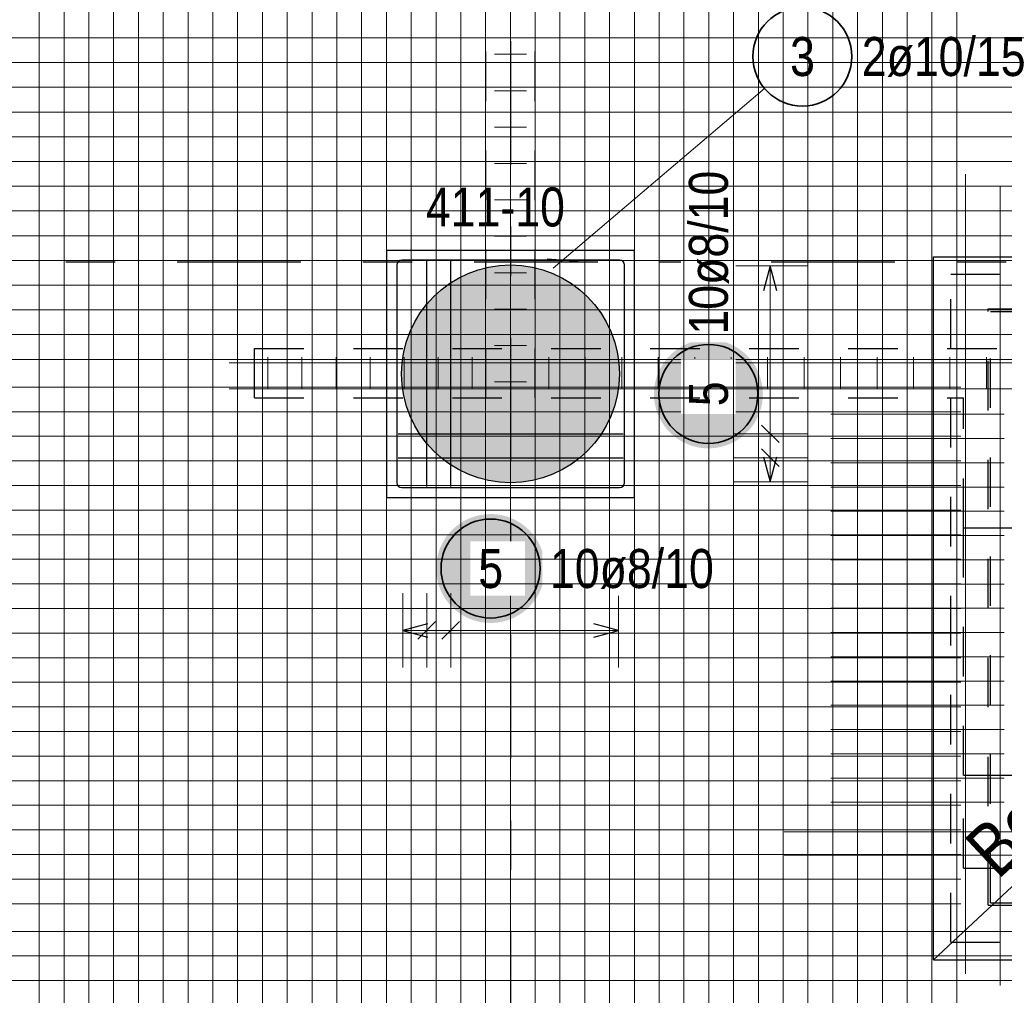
# Model space of a CAD drawing. Header units: millimetres. Extents: x -1.9 to 32.6, y 0 to 21.
# Tile 9 of 59: x 4 to 6, y 11.7 to 13.6. Entities that reach past the tile are written whole.
import ezdxf

# ---------------------------------------------------------------- set-up
doc = ezdxf.new("R2010")
doc.units = ezdxf.units.MM
doc.linetypes.add('DASHDOTX2', pattern=[2, 1, -0.5, 0, -0.5])
doc.linetypes.add('HIDDEN', pattern=[0.375, 0.25, -0.125])
doc.layers.add('Achsen', color=7, linetype='Continuous', lineweight=20)
doc.layers.add('nplo Bewehrung', color=7, linetype='Continuous', lineweight=20)
doc.styles.add('Arial Narrow', font='ARIALN.TTF')

msp = doc.modelspace()

# ---------------------------------------------------------------- hatches: boundary and pattern name
at = {"lineweight": 13, "true_color": 0xd7ffd7}
msp.add_hatch(color=254, dxfattribs=at).paths.add_polyline_path([(5.20725, 12.918858), (5.20723, 12.921824), (5.20717, 12.92479), (5.20707, 12.927754), (5.20693, 12.930717), (5.20675, 12.933678), (5.20653, 12.936636), (5.20627, 12.939591), (5.205971, 12.942542), (5.205632, 12.945489), (5.205253, 12.948431), (5.204834, 12.951368), (5.204376, 12.954299), (5.203879, 12.957223), (5.203342, 12.96014), (5.202765, 12.96305), (5.20215, 12.965952), (5.201495, 12.968845), (5.200802, 12.971729), (5.20007, 12.974603), (5.199299, 12.977468), (5.198489, 12.980321), (5.197641, 12.983164), (5.196755, 12.985995), (5.195831, 12.988813), (5.194869, 12.991619), (5.193869, 12.994412), (5.192832, 12.997191), (5.191757, 12.999956), (5.190645, 13.002706), (5.189496, 13.00544), (5.18831, 13.008159), (5.187088, 13.010862), (5.185829, 13.013548), (5.184534, 13.016217), (5.183204, 13.018868), (5.181837, 13.021501), (5.180436, 13.024115), (5.178999, 13.02671), (5.177527, 13.029286), (5.176021, 13.031841), (5.174481, 13.034376), (5.172906, 13.03689), (5.171298, 13.039383), (5.169656, 13.041853), (5.167981, 13.044301), (5.166274, 13.046727), (5.164533, 13.049129), (5.162761, 13.051507), (5.160956, 13.053862), (5.15912, 13.056191), (5.157253, 13.058496), (5.155355, 13.060776), (5.153426, 13.063029), (5.151467, 13.065257), (5.149478, 13.067457), (5.14746, 13.069631), (5.145413, 13.071778), (5.143337, 13.073896), (5.141232, 13.075987), (5.139099, 13.078048), (5.136939, 13.080081), (5.134752, 13.082085), (5.132538, 13.084059), (5.130297, 13.086003), (5.128031, 13.087916), (5.125738, 13.089799), (5.123421, 13.091651), (5.121079, 13.093471), (5.118713, 13.095259), (5.116322, 13.097016), (5.113908, 13.09874), (5.111472, 13.100431), (5.109012, 13.10209), (5.106531, 13.103715), (5.104027, 13.105306), (5.101503, 13.106864), (5.098958, 13.108387), (5.096392, 13.109876), (5.093807, 13.11133), (5.091202, 13.112749), (5.088578, 13.114133), (5.085936, 13.115482), (5.083276, 13.116794), (5.080599, 13.118071), (5.077904, 13.119312), (5.075193, 13.120516), (5.072467, 13.121683), (5.069724, 13.122814), (5.066967, 13.123907), (5.064195, 13.124963), (5.061409, 13.125982), (5.05861, 13.126963), (5.055797, 13.127906), (5.052972, 13.128812), (5.050136, 13.129679), (5.047288, 13.130507), (5.044428, 13.131298), (5.041559, 13.132049), (5.03868, 13.132762), (5.035791, 13.133436), (5.032893, 13.134071), (5.029988, 13.134667), (5.027074, 13.135223), (5.024153, 13.135741), (5.021226, 13.136219), (5.018292, 13.136657), (5.015353, 13.137056), (5.012408, 13.137415), (5.009459, 13.137734), (5.006506, 13.138014), (5.003549, 13.138253), (5.00059, 13.138453), (4.997628, 13.138613), (4.994664, 13.138733), (4.991699, 13.138813), (4.988733, 13.138853), (4.985766, 13.138853), (4.9828, 13.138813), (4.979835, 13.138733), (4.976871, 13.138613), (4.973909, 13.138453), (4.97095, 13.138253), (4.967993, 13.138014), (4.96504, 13.137734), (4.962091, 13.137415), (4.959147, 13.137056), (4.956207, 13.136657), (4.953274, 13.136219), (4.950346, 13.135741), (4.947425, 13.135223), (4.944512, 13.134667), (4.941606, 13.134071), (4.938708, 13.133436), (4.935819, 13.132762), (4.93294, 13.132049), (4.930071, 13.131298), (4.927212, 13.130507), (4.924363, 13.129679), (4.921527, 13.128812), (4.918702, 13.127906), (4.91589, 13.126963), (4.91309, 13.125982), (4.910304, 13.124963), (4.907532, 13.123907), (4.904775, 13.122814), (4.902033, 13.121683), (4.899306, 13.120516), (4.896595, 13.119312), (4.8939, 13.118071), (4.891223, 13.116794), (4.888563, 13.115482), (4.885921, 13.114133), (4.883297, 13.112749), (4.880692, 13.11133), (4.878107, 13.109876), (4.875541, 13.108387), (4.872996, 13.106864), (4.870472, 13.105306), (4.867969, 13.103715), (4.865487, 13.10209), (4.863028, 13.100431), (4.860591, 13.09874), (4.858177, 13.097016), (4.855787, 13.095259), (4.85342, 13.093471), (4.851078, 13.091651), (4.848761, 13.089799), (4.846468, 13.087916), (4.844202, 13.086003), (4.841961, 13.084059), (4.839747, 13.082085), (4.83756, 13.080081), (4.8354, 13.078048), (4.833267, 13.075987), (4.831163, 13.073896), (4.829086, 13.071778), (4.827039, 13.069631), (4.825021, 13.067457), (4.823032, 13.065257), (4.821073, 13.063029), (4.819144, 13.060776), (4.817246, 13.058496), (4.815379, 13.056191), (4.813543, 13.053862), (4.811738, 13.051507), (4.809966, 13.049129), (4.808226, 13.046727), (4.806518, 13.044301), (4.804843, 13.041853), (4.803201, 13.039383), (4.801593, 13.03689), (4.800018, 13.034376), (4.798478, 13.031841), (4.796972, 13.029286), (4.7955, 13.02671), (4.794063, 13.024115), (4.792662, 13.021501), (4.791296, 13.018868), (4.789965, 13.016217), (4.78867, 13.013548), (4.787412, 13.010862), (4.786189, 13.008159), (4.785003, 13.00544), (4.783854, 13.002706), (4.782742, 12.999956), (4.781668, 12.997191), (4.78063, 12.994412), (4.77963, 12.991619), (4.778668, 12.988813), (4.777744, 12.985995), (4.776858, 12.983164), (4.77601, 12.980321), (4.7752, 12.977468), (4.774429, 12.974603), (4.773697, 12.971729), (4.773004, 12.968845), (4.772349, 12.965952), (4.771734, 12.96305), (4.771157, 12.96014), (4.770621, 12.957223), (4.770123, 12.954299), (4.769665, 12.951368), (4.769246, 12.948431), (4.768867, 12.945489), (4.768528, 12.942542), (4.768229, 12.939591), (4.767969, 12.936636), (4.767749, 12.933678), (4.767569, 12.930717), (4.76743, 12.927754), (4.76733, 12.92479), (4.76727, 12.921824), (4.76725, 12.918858), (4.76727, 12.915892), (4.76733, 12.912926), (4.76743, 12.909961), (4.767569, 12.906998), (4.767749, 12.904038), (4.767969, 12.90108), (4.768229, 12.898125), (4.768528, 12.895173), (4.768867, 12.892227), (4.769246, 12.889285), (4.769665, 12.886348), (4.770123, 12.883417), (4.770621, 12.880493), (4.771157, 12.877576), (4.771734, 12.874666), (4.772349, 12.871764), (4.773004, 12.868871), (4.773697, 12.865987), (4.774429, 12.863113), (4.7752, 12.860248), (4.77601, 12.857394), (4.776858, 12.854552), (4.777744, 12.851721), (4.778668, 12.848902), (4.77963, 12.846097), (4.78063, 12.843304), (4.781668, 12.840525), (4.782742, 12.83776), (4.783854, 12.83501), (4.785003, 12.832276), (4.786189, 12.829557), (4.787412, 12.826854), (4.78867, 12.824168), (4.789965, 12.821499), (4.791296, 12.818848), (4.792662, 12.816215), (4.794063, 12.813601), (4.7955, 12.811006), (4.796972, 12.80843), (4.798478, 12.805875), (4.800018, 12.80334), (4.801593, 12.800826), (4.803201, 12.798333), (4.804843, 12.795863), (4.806518, 12.793415), (4.808226, 12.790989), (4.809966, 12.788587), (4.811738, 12.786209), (4.813543, 12.783854), (4.815379, 12.781525), (4.817246, 12.77922), (4.819144, 12.77694), (4.821073, 12.774687), (4.823032, 12.772459), (4.825021, 12.770258), (4.827039, 12.768085), (4.829086, 12.765938), (4.831163, 12.76382), (4.833267, 12.761729), (4.8354, 12.759667), (4.83756, 12.757635), (4.839747, 12.755631), (4.841961, 12.753657), (4.844202, 12.751713), (4.846468, 12.7498), (4.848761, 12.747917), (4.851078, 12.746065), (4.85342, 12.744245), (4.855787, 12.742456), (4.858177, 12.7407), (4.860591, 12.738976), (4.863028, 12.737285), (4.865487, 12.735626), (4.867969, 12.734001), (4.870472, 12.73241), (4.872996, 12.730852), (4.875541, 12.729329), (4.878107, 12.72784), (4.880692, 12.726386), (4.883297, 12.724967), (4.885921, 12.723583), (4.888563, 12.722234), (4.891223, 12.720921), (4.8939, 12.719645), (4.896595, 12.718404), (4.899306, 12.7172), (4.902033, 12.716033), (4.904775, 12.714902), (4.907532, 12.713809), (4.910304, 12.712753), (4.91309, 12.711734), (4.91589, 12.710753), (4.918702, 12.70981), (4.921527, 12.708904), (4.924363, 12.708037), (4.927212, 12.707209), (4.930071, 12.706418), (4.93294, 12.705667), (4.935819, 12.704954), (4.938708, 12.70428), (4.941606, 12.703645), (4.944512, 12.703049), (4.947425, 12.702492), (4.950346, 12.701975), (4.953274, 12.701497), (4.956207, 12.701059), (4.959147, 12.70066), (4.962091, 12.700301), (4.96504, 12.699982), (4.967993, 12.699702), (4.97095, 12.699463), (4.973909, 12.699263), (4.976871, 12.699103), (4.979835, 12.698983), (4.9828, 12.698903), (4.985766, 12.698863), (4.988733, 12.698863), (4.991699, 12.698903), (4.994664, 12.698983), (4.997628, 12.699103), (5.00059, 12.699263), (5.003549, 12.699463), (5.006506, 12.699702), (5.009459, 12.699982), (5.012408, 12.700301), (5.015353, 12.70066), (5.018292, 12.701059), (5.021226, 12.701497), (5.024153, 12.701975), (5.027074, 12.702492), (5.029988, 12.703049), (5.032893, 12.703645), (5.035791, 12.70428), (5.03868, 12.704954), (5.041559, 12.705667), (5.044428, 12.706418), (5.047288, 12.707209), (5.050136, 12.708037), (5.052972, 12.708904), (5.055797, 12.70981), (5.05861, 12.710753), (5.061409, 12.711734), (5.064195, 12.712753), (5.066967, 12.713809), (5.069724, 12.714902), (5.072467, 12.716033), (5.075193, 12.7172), (5.077904, 12.718404), (5.080599, 12.719645), (5.083276, 12.720921), (5.085936, 12.722234), (5.088578, 12.723583), (5.091202, 12.724967), (5.093807, 12.726386), (5.096392, 12.72784), (5.098958, 12.729329), (5.101503, 12.730852), (5.104027, 12.73241), (5.106531, 12.734001), (5.109012, 12.735626), (5.111472, 12.737285), (5.113908, 12.738976), (5.116322, 12.7407), (5.118713, 12.742456), (5.121079, 12.744245), (5.123421, 12.746065), (5.125738, 12.747917), (5.128031, 12.7498), (5.130297, 12.751713), (5.132538, 12.753657), (5.134752, 12.755631), (5.136939, 12.757635), (5.139099, 12.759667), (5.141232, 12.761729), (5.143337, 12.76382), (5.145413, 12.765938), (5.14746, 12.768085), (5.149478, 12.770258), (5.151467, 12.772459), (5.153426, 12.774687), (5.155355, 12.77694), (5.157253, 12.77922), (5.15912, 12.781525), (5.160956, 12.783854), (5.162761, 12.786209), (5.164533, 12.788587), (5.166274, 12.790989), (5.167981, 12.793415), (5.169656, 12.795863), (5.171298, 12.798333), (5.172906, 12.800826), (5.174481, 12.80334), (5.176021, 12.805875), (5.177527, 12.80843), (5.178999, 12.811006), (5.180436, 12.813601), (5.181837, 12.816215), (5.183204, 12.818848), (5.184534, 12.821499), (5.185829, 12.824168), (5.187088, 12.826854), (5.18831, 12.829557), (5.189496, 12.832276), (5.190645, 12.83501), (5.191757, 12.83776), (5.192832, 12.840525), (5.193869, 12.843304), (5.194869, 12.846097), (5.195831, 12.848902), (5.196755, 12.851721), (5.197641, 12.854552), (5.198489, 12.857394), (5.199299, 12.860248), (5.20007, 12.863113), (5.200802, 12.865987), (5.201495, 12.868871), (5.20215, 12.871764), (5.202765, 12.874666), (5.203342, 12.877576), (5.203879, 12.880493), (5.204376, 12.883417), (5.204834, 12.886348), (5.205253, 12.889285), (5.205632, 12.892227), (5.205971, 12.895173), (5.20627, 12.898125), (5.20653, 12.90108), (5.20675, 12.904038), (5.20693, 12.906998), (5.20707, 12.909961), (5.20717, 12.912926), (5.20723, 12.915892)])
at = {"lineweight": 25, "true_color": 0xffffff}
for points in [[(5.497095, 12.878266), (5.497028, 12.882104), (5.496827, 12.885939), (5.496492, 12.889764), (5.496024, 12.893575), (5.495423, 12.897367), (5.494691, 12.901136), (5.493827, 12.904877), (5.492833, 12.908586), (5.491711, 12.912257), (5.490461, 12.915888), (5.489085, 12.919472), (5.487585, 12.923007), (5.485962, 12.926486), (5.484219, 12.929907), (5.482357, 12.933266), (5.48038, 12.936557), (5.478289, 12.939777), (5.476086, 12.942922), (5.473776, 12.945988), (5.471359, 12.948972), (5.468841, 12.95187), (5.466222, 12.954678), (5.463507, 12.957393), (5.460699, 12.960011), (5.457801, 12.96253), (5.454817, 12.964947), (5.451751, 12.967257), (5.448606, 12.96946), (5.445386, 12.971551), (5.442095, 12.973528), (5.438736, 12.97539), (5.435315, 12.977133), (5.431836, 12.978756), (5.428301, 12.980256), (5.424717, 12.981632), (5.421086, 12.982882), (5.417415, 12.984004), (5.413706, 12.984998), (5.409965, 12.985862), (5.406196, 12.986594), (5.402404, 12.987195), (5.398593, 12.987663), (5.394768, 12.987998), (5.390934, 12.988199), (5.387095, 12.988266), (5.383256, 12.988199), (5.379421, 12.987998), (5.375596, 12.987663), (5.371786, 12.987195), (5.367993, 12.986594), (5.364224, 12.985862), (5.360483, 12.984998), (5.356775, 12.984004), (5.353103, 12.982882), (5.349472, 12.981632), (5.345888, 12.980256), (5.342354, 12.978756), (5.338874, 12.977133), (5.335453, 12.97539), (5.332095, 12.973528), (5.328803, 12.971551), (5.325583, 12.96946), (5.322438, 12.967257), (5.319372, 12.964947), (5.316388, 12.96253), (5.31349, 12.960011), (5.310682, 12.957393), (5.307967, 12.954678), (5.305349, 12.95187), (5.30283, 12.948972), (5.300413, 12.945988), (5.298103, 12.942922), (5.2959, 12.939777), (5.293809, 12.936557), (5.291832, 12.933266), (5.28997, 12.929907), (5.288227, 12.926486), (5.286605, 12.923007), (5.285104, 12.919472), (5.283728, 12.915888), (5.282478, 12.912257), (5.281356, 12.908586), (5.280362, 12.904877), (5.279498, 12.901136), (5.278766, 12.897367), (5.278165, 12.893575), (5.277697, 12.889764), (5.277363, 12.885939), (5.277162, 12.882104), (5.277095, 12.878266), (5.277162, 12.874427), (5.277363, 12.870592), (5.277697, 12.866767), (5.278165, 12.862956), (5.278766, 12.859164), (5.279498, 12.855395), (5.280362, 12.851654), (5.281356, 12.847945), (5.282478, 12.844274), (5.283728, 12.840643), (5.285104, 12.837059), (5.286605, 12.833525), (5.288227, 12.830045), (5.28997, 12.826624), (5.291832, 12.823266), (5.293809, 12.819974), (5.2959, 12.816754), (5.298103, 12.813609), (5.300413, 12.810543), (5.30283, 12.807559), (5.305349, 12.804661), (5.307967, 12.801853), (5.310682, 12.799138), (5.31349, 12.79652), (5.316388, 12.794001), (5.319372, 12.791584), (5.322438, 12.789274), (5.325583, 12.787071), (5.328803, 12.78498), (5.332095, 12.783003), (5.335453, 12.781141), (5.338874, 12.779398), (5.342354, 12.777776), (5.345888, 12.776275), (5.349472, 12.774899), (5.353103, 12.773649), (5.356775, 12.772527), (5.360483, 12.771533), (5.364224, 12.770669), (5.367993, 12.769937), (5.371786, 12.769336), (5.375596, 12.768868), (5.379421, 12.768533), (5.383256, 12.768333), (5.387095, 12.768266), (5.390934, 12.768333), (5.394768, 12.768533), (5.398593, 12.768868), (5.402404, 12.769336), (5.406196, 12.769937), (5.409965, 12.770669), (5.413706, 12.771533), (5.417415, 12.772527), (5.421086, 12.773649), (5.424717, 12.774899), (5.428301, 12.776275), (5.431836, 12.777776), (5.435315, 12.779398), (5.438736, 12.781141), (5.442095, 12.783003), (5.445386, 12.78498), (5.448606, 12.787071), (5.451751, 12.789274), (5.454817, 12.791584), (5.457801, 12.794001), (5.460699, 12.79652), (5.463507, 12.799138), (5.466222, 12.801853), (5.468841, 12.804661), (5.471359, 12.807559), (5.473776, 12.810543), (5.476086, 12.813609), (5.478289, 12.816754), (5.48038, 12.819974), (5.482357, 12.823266), (5.484219, 12.826624), (5.485962, 12.830045), (5.487585, 12.833525), (5.489085, 12.837059), (5.490461, 12.840643), (5.491711, 12.844274), (5.492833, 12.847945), (5.493827, 12.851654), (5.494691, 12.855395), (5.495423, 12.859164), (5.496024, 12.862956), (5.496492, 12.866767), (5.496827, 12.870592)], [(5.056976, 12.525424), (5.056909, 12.529262), (5.056708, 12.533097), (5.056373, 12.536922), (5.055905, 12.540733), (5.055305, 12.544525), (5.054572, 12.548294), (5.053708, 12.552035), (5.052715, 12.555744), (5.051592, 12.559415), (5.050342, 12.563046), (5.048966, 12.56663), (5.047466, 12.570165), (5.045843, 12.573644), (5.0441, 12.577065), (5.042239, 12.580424), (5.040261, 12.583715), (5.03817, 12.586935), (5.035968, 12.59008), (5.033657, 12.593146), (5.031241, 12.59613), (5.028722, 12.599028), (5.026103, 12.601836), (5.023388, 12.604551), (5.02058, 12.607169), (5.017682, 12.609688), (5.014699, 12.612105), (5.011632, 12.614415), (5.008487, 12.616618), (5.005267, 12.618709), (5.001976, 12.620686), (4.998618, 12.622548), (4.995197, 12.624291), (4.991717, 12.625914), (4.988183, 12.627414), (4.984598, 12.62879), (4.980968, 12.63004), (4.977296, 12.631162), (4.973587, 12.632156), (4.969846, 12.63302), (4.966077, 12.633752), (4.962285, 12.634353), (4.958474, 12.634821), (4.954649, 12.635156), (4.950815, 12.635357), (4.946976, 12.635424), (4.943137, 12.635357), (4.939303, 12.635156), (4.935478, 12.634821), (4.931667, 12.634353), (4.927875, 12.633752), (4.924106, 12.63302), (4.920364, 12.632156), (4.916656, 12.631162), (4.912984, 12.63004), (4.909354, 12.62879), (4.905769, 12.627414), (4.902235, 12.625914), (4.898755, 12.624291), (4.895334, 12.622548), (4.891976, 12.620686), (4.888685, 12.618709), (4.885465, 12.616618), (4.882319, 12.614415), (4.879253, 12.612105), (4.876269, 12.609688), (4.873371, 12.607169), (4.870563, 12.604551), (4.867848, 12.601836), (4.86523, 12.599028), (4.862711, 12.59613), (4.860295, 12.593146), (4.857984, 12.59008), (4.855782, 12.586935), (4.853691, 12.583715), (4.851713, 12.580424), (4.849852, 12.577065), (4.848108, 12.573644), (4.846486, 12.570165), (4.844986, 12.56663), (4.84361, 12.563046), (4.84236, 12.559415), (4.841237, 12.555744), (4.840243, 12.552035), (4.83938, 12.548294), (4.838647, 12.544525), (4.838046, 12.540733), (4.837578, 12.536922), (4.837244, 12.533097), (4.837043, 12.529262), (4.836976, 12.525424), (4.837043, 12.521585), (4.837244, 12.51775), (4.837578, 12.513925), (4.838046, 12.510114), (4.838647, 12.506322), (4.83938, 12.502553), (4.840243, 12.498812), (4.841237, 12.495103), (4.84236, 12.491432), (4.84361, 12.487801), (4.844986, 12.484217), (4.846486, 12.480682), (4.848108, 12.477203), (4.849852, 12.473782), (4.851713, 12.470424), (4.853691, 12.467132), (4.855782, 12.463912), (4.857984, 12.460767), (4.860295, 12.457701), (4.862711, 12.454717), (4.86523, 12.451819), (4.867848, 12.449011), (4.870563, 12.446296), (4.873371, 12.443678), (4.876269, 12.441159), (4.879253, 12.438742), (4.882319, 12.436432), (4.885465, 12.434229), (4.888685, 12.432138), (4.891976, 12.430161), (4.895334, 12.428299), (4.898755, 12.426556), (4.902235, 12.424934), (4.905769, 12.423433), (4.909354, 12.422057), (4.912984, 12.420807), (4.916656, 12.419685), (4.920364, 12.418691), (4.924106, 12.417827), (4.927875, 12.417095), (4.931667, 12.416494), (4.935478, 12.416026), (4.939303, 12.415691), (4.943137, 12.415491), (4.946976, 12.415424), (4.950815, 12.415491), (4.954649, 12.415691), (4.958474, 12.416026), (4.962285, 12.416494), (4.966077, 12.417095), (4.969846, 12.417827), (4.973587, 12.418691), (4.977296, 12.419685), (4.980968, 12.420807), (4.984598, 12.422057), (4.988183, 12.423433), (4.991717, 12.424934), (4.995197, 12.426556), (4.998618, 12.428299), (5.001976, 12.430161), (5.005267, 12.432138), (5.008487, 12.434229), (5.011632, 12.436432), (5.014699, 12.438742), (5.017682, 12.441159), (5.02058, 12.443678), (5.023388, 12.446296), (5.026103, 12.449011), (5.028722, 12.451819), (5.031241, 12.454717), (5.033657, 12.457701), (5.035968, 12.460767), (5.03817, 12.463912), (5.040261, 12.467132), (5.042239, 12.470424), (5.0441, 12.473782), (5.045843, 12.477203), (5.047466, 12.480682), (5.048966, 12.484217), (5.050342, 12.487801), (5.051592, 12.491432), (5.052715, 12.495103), (5.053708, 12.498812), (5.054572, 12.502553), (5.055305, 12.506322), (5.055905, 12.510114), (5.056373, 12.513925), (5.056708, 12.51775)]]:
    msp.add_hatch(color=7, dxfattribs=at).paths.add_polyline_path(points)

# ---------------------------------------------------------------- linework, layer by layer
at = {"color": 3, "linetype": 'HIDDEN', "lineweight": 25, "ltscale": 0.25}
for p, q in [((4.937225, 12.870045), (4.937225, 14.406358)), ((5.037225, 12.870045), (5.037225, 14.406358)), ((5.877144, 11.770042), (5.877144, 13.120045)), ((5.877144, 13.120045), (7.327146, 13.120045)), ((5.952144, 13.045045), (5.952144, 13.050045)), ((5.952144, 13.050045), (7.252146, 13.050045)), ((5.952144, 11.845042), (5.952144, 13.045045)), ((5.957144, 11.850042), (5.957144, 13.045045)), ((5.957144, 13.045045), (7.247146, 13.045045)), ((4.469722, 12.870045), (4.469722, 12.970045)), ((4.469722, 12.970045), (7.302222, 12.970045)), ((5.902222, 12.607544), (5.902222, 12.870045)), ((5.902222, 12.107544), (5.902222, 12.607544)), ((5.902222, 12.607544), (6.002222, 12.607544)), ((5.902222, 11.920044), (5.902222, 12.107544)), ((5.902222, 12.107544), (6.002222, 12.107544)), ((5.902222, 11.920044), (7.049797, 11.920044)), ((5.952144, 11.845042), (5.957144, 11.845042)), ((5.957144, 11.850042), (7.247146, 11.850042)), ((5.957144, 11.845042), (7.247146, 11.845042)), ((5.877144, 11.770042), (7.327146, 11.770042))]:
    msp.add_line(p, q, dxfattribs=at)
at = {"color": 3, "linetype": 'Continuous', "lineweight": 25}
for p, q in [((4.73757, 12.668859), (4.73757, 13.168859)), ((4.73757, 13.168859), (5.23757, 13.168859)), ((5.23757, 12.668859), (5.23757, 13.168859)), ((5.841788, 11.734687), (5.841788, 13.1554)), ((5.841788, 13.1554), (7.362502, 13.1554)), ((4.73757, 12.668859), (5.23757, 12.668859)), ((5.841788, 11.734687), (7.362502, 11.734687))]:
    msp.add_line(p, q, dxfattribs=at)
at = {"color": 3, "linetype": 'Continuous', "lineweight": 25, "ltscale": 2}
for p, q in [((4.818014, 12.691359), (4.818014, 13.146359)), ((4.866458, 12.691359), (4.866458, 13.146359)), ((5.512095, 13.136859), (5.498697, 13.086859)), ((5.525492, 13.086859), (5.512095, 13.136859)), ((5.494417, 12.815426), (5.529772, 12.780071)), ((4.76007, 12.797748), (5.21507, 12.797748)), ((5.494417, 12.766981), (5.529772, 12.731626)), ((4.76007, 12.749304), (5.21507, 12.749304)), ((5.498697, 12.750859), (5.512095, 12.700859)), ((5.512095, 12.700859), (5.525492, 12.750859)), ((4.81957, 12.413821), (4.76957, 12.400424)), ((4.800336, 12.382746), (4.835692, 12.418101)), ((4.848781, 12.382746), (4.884136, 12.418101)), ((5.20557, 12.400424), (5.15557, 12.413821)), ((4.76957, 12.400424), (4.81957, 12.387026)), ((5.15557, 12.387026), (5.20557, 12.400424))]:
    msp.add_line(p, q, dxfattribs=at)
at = {"color": 5, "linetype": 'Continuous', "lineweight": 18, "ltscale": 2}
for p, q in [((5.587095, 13.136859), (5.437095, 13.136859)), ((5.512095, 12.700859), (5.512095, 13.136859)), ((5.437095, 12.797748), (5.587095, 12.797748)), ((5.437095, 12.749304), (5.587095, 12.749304)), ((5.437095, 12.700859), (5.587095, 12.700859)), ((4.76957, 12.475424), (4.76957, 12.325424)), ((4.818014, 12.325424), (4.818014, 12.475424)), ((4.866458, 12.325424), (4.866458, 12.475424)), ((5.20557, 12.325424), (5.20557, 12.475424)), ((5.20557, 12.400424), (4.76957, 12.400424))]:
    msp.add_line(p, q, dxfattribs=at)
at = {"color": 2, "linetype": 'Continuous', "lineweight": 35, "ltscale": 2}
for centre in [(5.387095, 12.878266), (4.946976, 12.525424)]:
    msp.add_circle(centre, 0.1, dxfattribs=at)
at = {"layer": 'Achsen', "color": 3, "linetype": 'DASHDOTX2', "lineweight": 25, "ltscale": 0.25}
for p, q in [((4.987226, 19.591412), (4.987226, 10.31573)), ((1.91368, 13.145042), (12.86808, 13.145042))]:
    msp.add_line(p, q, dxfattribs=at)
at = {"layer": 'Achsen', "color": 5, "linetype": 'Continuous', "lineweight": 18, "ltscale": 2}
msp.add_line((5.500661, 13.49535), (5.073512, 13.132679), dxfattribs=at)
at = {"layer": 'Achsen', "color": 3, "linetype": 'Continuous', "lineweight": 25, "ltscale": 2}
for p, q in [((5.061423, 13.151402), (5.123716, 13.146317)), ((4.75757, 13.138859), (4.75757, 12.698859)), ((5.20757, 13.148859), (4.76757, 13.148859)), ((5.21757, 12.698859), (5.21757, 13.138859)), ((5.21757, 12.698859), (5.21757, 12.751359)), ((4.76757, 12.688859), (5.20757, 12.688859)), ((5.15507, 12.688859), (5.20757, 12.688859))]:
    msp.add_line(p, q, dxfattribs=at)
at = {"layer": 'Achsen', "color": 3, "linetype": 'Continuous', "lineweight": 25}
msp.add_line((5.841788, 11.734687), (7.362502, 13.1554), dxfattribs=at)
at = {"layer": 'Achsen', "color": 2, "linetype": 'Continuous', "lineweight": 35, "ltscale": 2}
msp.add_circle((5.57689, 13.560073), 0.1, dxfattribs=at)
at = {"layer": 'Achsen', "color": 3, "linetype": 'Continuous', "lineweight": 25, "ltscale": 2}
for centre, start, end in [((4.76757, 13.138859), 90, 180), ((5.20757, 13.138859), 0, 90), ((4.76757, 12.698859), 180, 270), ((5.20757, 12.698859), 270, 0), ((5.20757, 12.698859), 270, 0)]:
    msp.add_arc(centre, 0.01, start, end, dxfattribs=at)
at = {"layer": 'nplo Bewehrung', "color": 9, "linetype": 'Continuous', "lineweight": 0, "ltscale": 2}
for p, q in [((4.035167, 11.075044), (4.035167, 14.170042)), ((4.085265, 11.075044), (4.085265, 14.170042)), ((4.135363, 11.075044), (4.135363, 14.170042)), ((4.18546, 11.075044), (4.18546, 14.170042)), ((4.235558, 11.075044), (4.235558, 14.170042)), ((4.285656, 11.075044), (4.285656, 14.170042)), ((4.335754, 11.075044), (4.335754, 14.170042)), ((4.385851, 11.075044), (4.385851, 14.170042)), ((4.435949, 11.075044), (4.435949, 14.170042)), ((4.486047, 11.075044), (4.486047, 14.170042)), ((4.536145, 11.075044), (4.536145, 14.170042)), ((4.586243, 11.075044), (4.586243, 14.170042)), ((4.63634, 11.075044), (4.63634, 14.170042)), ((4.686438, 11.075044), (4.686438, 14.170042)), ((4.736536, 11.075044), (4.736536, 14.170042)), ((4.786634, 11.075044), (4.786634, 14.170042)), ((4.836732, 11.075044), (4.836732, 14.170042)), ((4.886829, 11.075044), (4.886829, 14.170042)), ((4.987025, 11.075044), (4.987025, 14.170042)), ((5.037123, 11.075044), (5.037123, 14.170042)), ((5.488003, 11.075044), (5.488003, 14.170042)), ((5.538101, 11.075044), (5.538101, 14.170042)), ((5.588198, 11.075044), (5.588198, 14.170042)), ((5.638296, 11.075044), (5.638296, 14.170042)), ((5.688394, 11.075044), (5.688394, 14.170042)), ((5.738492, 11.075044), (5.738492, 14.170042)), ((5.78859, 11.075044), (5.78859, 14.170042)), ((5.838687, 11.075044), (5.838687, 14.170042)), ((5.888785, 11.075044), (5.888785, 14.170042)), ((2.650422, 13.597936), (9.14981, 13.597936)), ((2.652922, 13.597934), (9.15231, 13.597934)), ((2.650422, 13.547944), (9.14981, 13.547944)), ((2.652922, 13.547943), (9.15231, 13.547943)), ((4.954725, 13.564636), (5.019725, 13.564636)), ((2.650422, 13.497953), (9.14981, 13.497953)), ((2.652922, 13.497951), (9.15231, 13.497951)), ((4.954725, 13.49107), (5.019725, 13.49107)), ((2.650422, 13.447961), (9.14981, 13.447961)), ((2.652922, 13.44796), (9.15231, 13.44796)), ((4.954725, 13.417504), (5.019725, 13.417504)), ((2.650422, 13.39797), (9.14981, 13.39797)), ((2.650422, 13.347978), (9.14981, 13.347978)), ((4.954725, 13.343939), (5.019725, 13.343939)), ((5.90625, 11.706065), (5.90625, 13.322378)), ((2.650422, 13.297986), (9.14981, 13.297986)), ((5.976729, 11.682572), (5.976729, 13.298885)), ((4.954725, 13.270373), (5.019725, 13.270373)), ((2.650422, 13.247995), (9.14981, 13.247995)), ((2.650422, 13.198003), (9.14981, 13.198003)), ((4.954725, 13.196808), (5.019725, 13.196808)), ((2.650422, 13.148012), (9.14981, 13.148012)), ((4.954725, 13.123242), (5.019725, 13.123242)), ((2.650422, 13.09802), (9.14981, 13.09802)), ((4.954725, 13.049676), (5.019725, 13.049676)), ((2.650422, 13.048029), (9.14981, 13.048029)), ((2.650422, 12.998037), (9.14981, 12.998037)), ((4.954725, 12.976111), (5.019725, 12.976111)), ((4.497222, 12.887545), (4.497222, 12.952545)), ((4.565977, 12.887545), (4.565977, 12.952545)), ((4.634732, 12.887545), (4.634732, 12.952545)), ((4.703487, 12.887545), (4.703487, 12.952545)), ((4.772241, 12.887545), (4.772241, 12.952545)), ((4.840996, 12.887545), (4.840996, 12.952545)), ((4.909751, 12.887545), (4.909751, 12.952545)), ((5.064751, 12.887545), (5.064751, 12.952545)), ((5.138416, 12.887545), (5.138416, 12.952545)), ((5.212082, 12.887545), (5.212082, 12.952545)), ((5.285748, 12.887545), (5.285748, 12.952545)), ((5.359414, 12.887545), (5.359414, 12.952545)), ((5.433079, 12.887545), (5.433079, 12.952545)), ((5.506745, 12.887545), (5.506745, 12.952545)), ((5.580411, 12.887545), (5.580411, 12.952545)), ((5.654076, 12.887545), (5.654076, 12.952545)), ((5.727742, 12.887545), (5.727742, 12.952545)), ((5.801408, 12.887545), (5.801408, 12.952545)), ((5.875074, 12.887545), (5.875074, 12.952545)), ((5.948739, 12.887545), (5.948739, 12.952545)), ((2.650422, 12.948045), (9.14981, 12.948045)), ((2.652922, 12.948044), (9.15231, 12.948044)), ((4.418722, 12.941177), (7.418722, 12.941177)), ((4.954725, 12.902545), (5.019725, 12.902545)), ((2.754722, 12.842331), (5.897222, 12.842331)), ((2.754722, 12.842331), (5.897222, 12.842331)), ((5.634644, 12.837045), (5.984644, 12.837045)), ((2.754722, 12.792616), (5.897222, 12.792616)), ((2.754722, 12.792616), (5.897222, 12.792616)), ((5.634644, 12.788045), (5.984644, 12.788045)), ((2.754722, 12.742902), (5.897222, 12.742902)), ((2.754722, 12.742902), (5.897222, 12.742902)), ((5.634644, 12.739045), (5.984644, 12.739045)), ((2.754722, 12.693188), (5.897222, 12.693188)), ((2.754722, 12.693188), (5.897222, 12.693188)), ((5.634644, 12.690044), (5.984644, 12.690044)), ((2.754722, 12.643473), (5.897222, 12.643473)), ((2.754722, 12.643473), (5.897222, 12.643473)), ((5.634644, 12.641044), (5.984644, 12.641044)), ((2.754722, 12.593759), (5.897222, 12.593759)), ((2.754722, 12.593759), (5.897222, 12.593759)), ((5.634644, 12.592044), (5.984644, 12.592044)), ((5.634644, 12.543044), (5.984644, 12.543044)), ((5.634644, 12.494044), (5.984644, 12.494044)), ((2.754722, 12.444616), (5.897222, 12.444616)), ((2.754722, 12.444616), (5.897222, 12.444616)), ((5.634644, 12.445044), (5.984644, 12.445044)), ((2.754722, 12.394902), (5.897222, 12.394902)), ((2.754722, 12.394902), (5.897222, 12.394902)), ((5.634644, 12.396043), (5.984644, 12.396043)), ((2.754722, 12.345188), (5.897222, 12.345188)), ((2.754722, 12.345188), (5.897222, 12.345188)), ((5.634644, 12.347043), (5.984644, 12.347043)), ((2.754722, 12.295473), (5.897222, 12.295473)), ((2.754722, 12.295473), (5.897222, 12.295473)), ((5.634644, 12.298043), (5.984644, 12.298043)), ((2.754722, 12.245759), (5.897222, 12.245759)), ((2.754722, 12.245759), (5.897222, 12.245759)), ((5.634644, 12.249043), (5.984644, 12.249043)), ((2.754722, 12.196045), (5.897222, 12.196045)), ((2.754722, 12.196045), (5.897222, 12.196045)), ((5.634644, 12.200043), (5.984644, 12.200043)), ((2.754722, 12.14633), (5.897222, 12.14633)), ((2.754722, 12.14633), (5.897222, 12.14633)), ((5.634644, 12.151043), (5.984644, 12.151043)), ((2.754722, 12.096616), (5.897222, 12.096616)), ((2.754722, 12.096616), (5.897222, 12.096616)), ((5.634644, 12.102042), (5.984644, 12.102042)), ((2.754722, 12.046902), (5.897222, 12.046902)), ((2.754722, 12.046902), (5.897222, 12.046902)), ((5.634644, 12.053042), (5.984644, 12.053042)), ((2.754722, 11.997188), (5.897222, 11.997188)), ((2.754722, 11.997188), (5.897222, 11.997188)), ((5.539825, 11.993455), (7.539825, 11.993455)), ((2.754722, 11.947473), (5.897222, 11.947473)), ((2.754722, 11.947473), (5.897222, 11.947473)), ((5.539825, 11.946025), (7.539825, 11.946025)), ((2.754722, 11.897759), (5.897222, 11.897759)), ((2.754722, 11.897759), (5.897222, 11.897759)), ((2.754722, 11.848045), (5.897222, 11.848045)), ((2.754722, 11.848045), (5.897222, 11.848045)), ((2.754722, 11.792045), (8.147222, 11.792045)), ((2.754722, 11.742473), (8.147222, 11.742474)), ((2.754722, 11.692902), (8.147222, 11.692902))]:
    msp.add_line(p, q, dxfattribs=at)
at = {"layer": 'nplo Bewehrung', "color": 3, "linetype": 'Continuous', "lineweight": 25}
msp.add_circle((4.98725, 12.918858), 0.22, dxfattribs=at)

# ---------------------------------------------------------------- texts
at = {"color": 2, "lineweight": 35, "style": 'Arial Narrow'}
msp.add_text('411-10', height=0.07875, dxfattribs=at).set_placement((4.816357, 13.216617))
at = {"layer": 'Achsen', "color": 4, "lineweight": 50, "style": 'Arial Narrow'}
msp.add_text('Bewehrung s. Plan A-B-UG-03', height=0.1075, rotation=43.0529, dxfattribs=at).set_placement((5.971719, 11.895219))
at = {"layer": 'Achsen', "color": 2, "lineweight": 35, "char_height": 0.07875, "attachment_point": 1, "line_spacing_factor": 0.9, "style": 'Arial Narrow'}
for s, insert in [('3', (5.552084, 13.599448)), ('2ø10/15', (5.69689, 13.599448))]:
    msp.add_mtext(s, dxfattribs=dict(at, insert=insert))

# ---------------------------------------------------------------- next in the draw order: texts
at = {"color": 2, "lineweight": 35, "char_height": 0.07875, "attachment_point": 1, "rotation": 90, "line_spacing_factor": 0.9, "style": 'Arial Narrow', "bg_fill": 3, "box_fill_scale": 1.2, "bg_fill_color": 256, "bg_fill_true_color": 13158600, "bg_fill_transparency": 0}
for s, insert in [('10ø8/10', (5.34772, 12.998266)), ('5', (5.34772, 12.853459))]:
    msp.add_mtext(s, dxfattribs=dict(at, insert=insert))
at = {"color": 2, "lineweight": 35, "char_height": 0.07875, "attachment_point": 1, "line_spacing_factor": 0.9, "style": 'Arial Narrow', "bg_fill": 3, "box_fill_scale": 1.2, "bg_fill_color": 256, "bg_fill_true_color": 13158600, "bg_fill_transparency": 0}
for s, insert in [('5', (4.92217, 12.564799)), ('10ø8/10', (5.066976, 12.564799))]:
    msp.add_mtext(s, dxfattribs=dict(at, insert=insert))

# ---------------------------------------------------------------- next in the draw order: linework, layer by layer
at = {"color": 3, "linetype": 'HIDDEN', "lineweight": 25, "ltscale": 0.25}
msp.add_line((4.469722, 12.870045), (5.902222, 12.870045), dxfattribs=at)
at = {"layer": 'nplo Bewehrung', "color": 9, "linetype": 'Continuous', "lineweight": 0, "ltscale": 2}
for p, q in [((4.936927, 11.075044), (4.936927, 14.170042)), ((5.087221, 11.075044), (5.087221, 14.170042)), ((5.137318, 11.075044), (5.137318, 14.170042)), ((5.187416, 11.075044), (5.187416, 14.170042)), ((5.237514, 11.075044), (5.237514, 14.170042)), ((5.287612, 11.075044), (5.287612, 14.170042)), ((5.337709, 11.075044), (5.337709, 14.170042)), ((5.387807, 11.075044), (5.387807, 14.170042)), ((5.437905, 11.075044), (5.437905, 14.170042)), ((2.652922, 13.397968), (9.15231, 13.397968)), ((2.652922, 13.347976), (9.15231, 13.347976)), ((2.652922, 13.297985), (9.15231, 13.297985)), ((2.652922, 13.247993), (9.15231, 13.247993)), ((2.652922, 13.198002), (9.15231, 13.198002)), ((2.652922, 13.14801), (9.15231, 13.14801)), ((2.652922, 13.098018), (9.15231, 13.098018)), ((2.652922, 13.048027), (9.15231, 13.048027)), ((2.652922, 12.998035), (9.15231, 12.998035)), ((2.754722, 12.892045), (5.897222, 12.892045)), ((2.754722, 12.892045), (5.897222, 12.892045)), ((4.418722, 12.88824), (7.418722, 12.88824)), ((2.754722, 12.544045), (5.897222, 12.544045)), ((2.754722, 12.544045), (5.897222, 12.544045)), ((2.754722, 12.494331), (5.897222, 12.494331)), ((2.754722, 12.494331), (5.897222, 12.494331))]:
    msp.add_line(p, q, dxfattribs=at)

doc.saveas('drawing.dxf')
